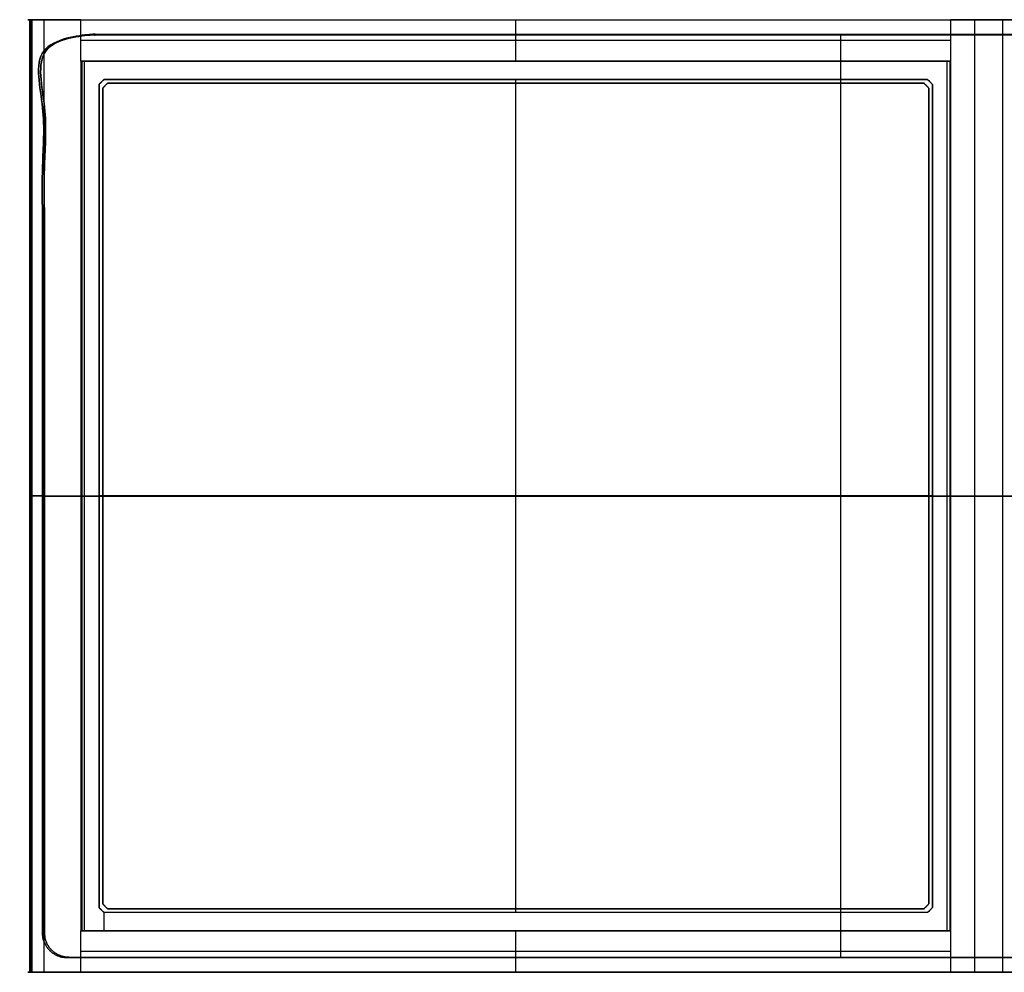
# Model space of a CAD drawing. Header units: millimetres. Extents: x -408 to 77, y -97 to 97.
# Tile 1 of 2: x -408 to -207, y -97 to 97. Entities that reach past the tile are written whole.
import ezdxf

# ---------------------------------------------------------------- set-up
doc = ezdxf.new("R2010")
doc.units = ezdxf.units.MM
doc.header["$MEASUREMENT"] = 0
doc.layers.add('Predefinito', color=7, linetype='Continuous', true_color=0x000000)

msp = doc.modelspace()

# ---------------------------------------------------------------- linework, layer by layer
at = {"layer": 'Predefinito'}
for p, q in [((-306.74, 89, 4), (-306.74, 97.49, 4)), ((-240.18, 97.49, 4), (-240.18, 97.49, 31)), ((-217.77, 93.25, 4), (-395.71, 93.25, 4)), ((-240.25, -94.49, 24), (-240.25, 94.45, 24)), ((-240.25, -94.41, 31), (-240.25, 94.37, 31)), ((-240.25, -94.41, 21), (-240.25, 94.37, 21)), ((-217.86, 89, -1.75), (-395.62, 89, -1.75)), ((-306.74, 89, 4), (-306.74, 89, -7.5)), ((-390.97, 85.26, -4.22), (-391.98, 84.25, -4.22)), ((-391.47, 84.76, -0.93), (-391.47, 84.76, -7.5)), ((-222.51, 85.26, -4.22), (-390.97, 85.26, -4.22)), ((-306.74, -85.26, -0.93), (-306.74, 85.26, -0.93)), ((-306.74, 85.26, -7.5), (-306.74, 85.26, -0.93)), ((-221.51, 84.25, -4.22), (-222.51, 85.26, -4.22)), ((-222.01, 84.76, -0.93), (-222.01, 84.76, -7.51)), ((-391.98, 84.25, -4.22), (-391.98, -84.25, -4.22)), ((-390.24, 84.5, -3.5), (-391.24, 83.5, -3.5)), ((-391.24, -83.5, -3.5), (-391.24, 83.5, -3.5)), ((-390.74, 84, -7.5), (-390.74, 84, 0.5)), ((-223.24, 84.5, -3.5), (-390.24, 84.5, -3.5)), ((-306.74, -84.5, 0.5), (-306.74, 84.5, 0.5)), ((-306.74, -84.5, -7.5), (-306.74, 84.5, -7.5)), ((-306.74, 84.5, 0.5), (-306.74, 84.5, -7.5)), ((-222.24, 83.5, -3.5), (-223.24, 84.5, -3.5)), ((-222.74, 84, -7.5), (-222.74, 84, 0.5)), ((-222.24, 83.5, -3.5), (-222.24, -83.5, -3.5)), ((-221.51, -84.25, -4.22), (-221.51, 84.25, -4.22)), ((-403.54, -0.02, 24), (-76.96, -0.02, 24)), ((-403.14, -0.02, 31), (-77.36, -0.02, 31)), ((-77.36, -0.02, 21), (-403.14, -0.02, 21)), ((-221.51, 0, -0.93), (-391.98, 0, -0.93)), ((-391.98, 0, -0.93), (-391.98, 0, -7.5)), ((-391.24, 0, 0.5), (-222.24, 0, 0.5)), ((-222.24, 0, -7.5), (-391.24, 0, -7.5)), ((-391.24, 0, 0.5), (-391.24, 0, -7.5)), ((-222.24, 0, 0.5), (-222.24, 0, -7.5)), ((-221.51, 0, -0.93), (-221.51, 0, -7.51)), ((-391.98, -84.25, -4.22), (-390.97, -85.26, -4.22)), ((-391.24, -83.5, -3.5), (-390.24, -84.5, -3.5)), ((-390.74, -84, -7.5), (-390.74, -84, 0.5)), ((-223.24, -84.5, -3.5), (-390.24, -84.5, -3.5)), ((-306.74, -84.5, -7.5), (-306.74, -84.5, 0.5)), ((-223.24, -84.5, -3.5), (-222.24, -83.5, -3.5)), ((-222.74, -84, -7.5), (-222.74, -84, 0.5)), ((-222.51, -85.26, -4.22), (-221.51, -84.25, -4.22)), ((-391.47, -84.76, -0.93), (-391.47, -84.76, -7.5)), ((-222.51, -85.26, -4.22), (-390.97, -85.26, -4.22)), ((-306.74, -85.26, -0.93), (-306.74, -85.26, -7.5)), ((-222.01, -84.76, -0.93), (-222.01, -84.76, -7.51)), ((-217.86, -89, -1.75), (-395.62, -89, -1.75)), ((-306.74, -89, -7.5), (-306.74, -89, 4)), ((-306.74, -97.49, 4), (-306.74, -89, 4)), ((-217.77, -93.25, 4), (-395.71, -93.25, 4)), ((-240.18, -97.49, 4), (-240.18, -97.49, 31))]:
    msp.add_line(p, q, dxfattribs=at)
for points, weights, degree, knots in [([(-395.71, 97.49, 4), (-399.51, 97.49, 4), (-403.31, 97.49, 4), (-405.77, 97.49, 4), (-405.81, 97.49, 6.46), (-406.02, 97.49, 18.47), (-406.22, 97.49, 30.49), (-406.23, 97.49, 30.7), (-406.08, 97.49, 30.85), (-405.93, 97.49, 31), (-405.72, 97.49, 31), (-240.18, 97.49, 31), (-74.63, 97.49, 31), (-74.16, 97.49, 31), (-74.13, 97.49, 30.54)], [1, 1, 1, 0.713131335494, 1, 1, 1, 0.922232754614, 1, 0.922232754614, 1, 1, 1, 0.731603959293, 1], 2, [1151.922436, 1151.922436, 1151.922436, 1159.519751, 1159.519751, 1163.403959, 1163.403959, 1187.441814, 1187.441814, 1187.838795, 1187.838795, 1188.235775, 1188.235775, 1519.331, 1519.331, 1520.081125, 1520.081125, 1520.081125]), ([(-74.13, 97.49, 30.54), (-74.13, 97.49, 3.77), (-74.13, 97.49, -23), (-74.13, 97.49, -31), (-82.13, 97.49, -31), (-131.61, 97.49, -31), (-181.09, 97.49, -31), (-184.73, 97.49, -31), (-186.82, 97.49, -28.02), (-196.99, 97.49, -13.5), (-207.15, 97.49, 1.02), (-209.24, 97.49, 4), (-212.88, 97.49, 4), (-215.33, 97.49, 4), (-217.77, 97.49, 4)], [1, 1, 1, 0.707106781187, 1, 1, 1, 0.887010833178, 1, 1, 1, 0.887010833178, 1, 1, 1], 2, [1520.081125, 1520.081125, 1520.081125, 1545.985063, 1545.985063, 1558.551434, 1558.551434, 1657.512945, 1657.512945, 1664.232463, 1664.232463, 1699.671636, 1699.671636, 1706.391154, 1706.391154, 1711.273367, 1711.273367, 1711.273367]), ([(-398.53, -94.49, 31), (-403.54, -94.49, 31), (-403.54, -89.49, 31), (-403.54, -0.02, 31), (-403.54, 89.44, 31), (-403.54, 94.45, 31), (-398.53, 94.45, 31), (-240.25, 94.45, 31), (-81.97, 94.45, 31)], [0.999999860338, 0.707106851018, 1, 1, 1, 0.707106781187, 1, 1, 1], 2, [-705.885083, -705.885083, -705.885083, -697.712508, -697.712508, -531.428482, -531.428482, -523.255906, -523.255906, -194.662744, -194.662744, -194.662744]), ([(-81.97, 94.45, 24), (-240.25, 94.45, 24), (-398.53, 94.45, 24), (-403.54, 94.45, 24), (-403.54, 89.44, 24), (-403.54, -0.02, 24), (-403.54, -89.49, 24), (-403.54, -94.49, 24), (-398.53, -94.49, 24)], [1, 1, 1, 0.707106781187, 1, 1, 1, 0.707106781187, 1], 2, [-1303.370015, -1303.370015, -1303.370015, -987.586458, -987.586458, -979.732476, -979.732476, -819.930768, -819.930768, -812.076786, -812.076786, -812.076786]), ([(-81.97, 94.45, 27.5), (-240.25, 94.45, 27.5), (-398.53, 94.45, 27.5), (-403.54, 94.45, 27.5), (-403.54, 89.44, 27.5), (-403.54, -0.02, 27.5), (-403.54, -89.49, 27.5), (-403.54, -94.49, 27.5), (-398.53, -94.49, 27.5)], [1, 1, 1, 0.707106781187, 1, 1, 1, 0.707106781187, 1], 2, [-1303.370015, -1303.370015, -1303.370015, -987.586458, -987.586458, -979.732476, -979.732476, -819.930768, -819.930768, -812.076786, -812.076786, -812.076786]), ([(-398.14, -94.41, 21), (-403.14, -94.41, 21), (-403.14, -89.41, 21), (-403.14, -0.02, 21), (-403.14, 89.37, 21), (-403.14, 94.37, 21), (-398.14, 94.37, 21), (-240.25, 94.37, 21), (-82.36, 94.37, 21)], [1, 0.707106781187, 1, 1, 1, 0.707106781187, 1, 1, 1], 2, [812.076786, 812.076786, 812.076786, 819.930768, 819.930768, 979.732476, 979.732476, 987.586458, 987.586458, 1303.370015, 1303.370015, 1303.370015]), ([(-82.36, 94.37, 31), (-240.25, 94.37, 31), (-398.14, 94.37, 31), (-403.14, 94.37, 31), (-403.14, 89.37, 31), (-403.14, -0.02, 31), (-403.14, -89.41, 31), (-403.14, -94.41, 31), (-398.14, -94.41, 31)], [1, 1, 1, 0.707106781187, 1, 1, 1, 0.707106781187, 1], 2, [-1303.370015, -1303.370015, -1303.370015, -987.586458, -987.586458, -979.732476, -979.732476, -819.930768, -819.930768, -812.076786, -812.076786, -812.076786]), ([(-82.36, 94.37, 26), (-240.25, 94.37, 26), (-398.14, 94.37, 26), (-403.14, 94.37, 26), (-403.14, 89.37, 26), (-403.14, -0.02, 26), (-403.14, -89.41, 26), (-403.14, -94.41, 26), (-398.14, -94.41, 26)], [1, 1, 1, 0.707106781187, 1, 1, 1, 0.707106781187, 1], 2, [-1303.370015, -1303.370015, -1303.370015, -987.586458, -987.586458, -979.732476, -979.732476, -819.930768, -819.930768, -812.076786, -812.076786, -812.076786]), ([(-81.97, 94.45, 31), (-76.96, 94.45, 31), (-76.96, 89.44, 31), (-76.96, -0.02, 31), (-76.96, -89.49, 31), (-76.96, -94.49, 31), (-81.97, -94.49, 31), (-240.25, -94.49, 31), (-398.53, -94.49, 31)], [1, 0.707106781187, 1, 1, 1, 0.707106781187, 1, 1, 1], 2, [-194.662744, -194.662744, -194.662744, -186.490167, -186.490167, -20.206142, -20.206142, -12.033565, -12.033565, 316.559596, 316.559596, 316.559596]), ([(-81.97, 94.45, 24), (-76.96, 94.45, 24), (-76.96, 89.44, 24), (-76.96, -0.02, 24), (-76.96, -89.49, 24), (-76.96, -94.49, 24), (-81.97, -94.49, 24), (-240.25, -94.49, 24), (-398.53, -94.49, 24)], [0.999999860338, 0.707106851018, 1, 1, 1, 0.707106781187, 1, 1, 1], 2, [1303.370015, 1303.370015, 1303.370015, 1311.223995, 1311.223995, 1471.025704, 1471.025704, 1478.879686, 1478.879686, 1794.663244, 1794.663244, 1794.663244]), ([(-398.53, -94.49, 27.5), (-240.25, -94.49, 27.5), (-81.97, -94.49, 27.5), (-76.96, -94.49, 27.5), (-76.96, -89.49, 27.5), (-76.96, -0.02, 27.5), (-76.96, 89.44, 27.5), (-76.96, 94.45, 27.5), (-81.97, 94.45, 27.5)], [1, 1, 1, 0.707106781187, 1, 1, 1, 0.707106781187, 1], 2, [-1794.663244, -1794.663244, -1794.663244, -1478.879687, -1478.879687, -1471.025705, -1471.025705, -1311.223997, -1311.223997, -1303.370015, -1303.370015, -1303.370015]), ([(-398.14, -94.41, 21), (-240.25, -94.41, 21), (-82.36, -94.41, 21), (-77.36, -94.41, 21), (-77.36, -89.41, 21), (-77.36, -0.02, 21), (-77.36, 89.37, 21), (-77.36, 94.37, 21), (-82.36, 94.37, 21)], [1, 1, 1, 0.707106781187, 1, 1, 1, 0.707106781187, 1], 2, [-1794.663244, -1794.663244, -1794.663244, -1478.879687, -1478.879687, -1471.025705, -1471.025705, -1311.223997, -1311.223997, -1303.370015, -1303.370015, -1303.370015]), ([(-398.14, -94.41, 31), (-240.25, -94.41, 31), (-82.36, -94.41, 31), (-77.36, -94.41, 31), (-77.36, -89.41, 31), (-77.36, -0.02, 31), (-77.36, 89.37, 31), (-77.36, 94.37, 31), (-82.36, 94.37, 31)], [1, 1, 1, 0.707106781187, 1, 1, 1, 0.707106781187, 1], 2, [-1794.663244, -1794.663244, -1794.663244, -1478.879687, -1478.879687, -1471.025705, -1471.025705, -1311.223997, -1311.223997, -1303.370015, -1303.370015, -1303.370015]), ([(-398.14, -94.41, 26), (-240.25, -94.41, 26), (-82.36, -94.41, 26), (-77.36, -94.41, 26), (-77.36, -89.41, 26), (-77.36, -0.02, 26), (-77.36, 89.37, 26), (-77.36, 94.37, 26), (-82.36, 94.37, 26)], [1, 1, 1, 0.707106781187, 1, 1, 1, 0.707106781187, 1], 2, [-1794.663244, -1794.663244, -1794.663244, -1478.879687, -1478.879687, -1471.025705, -1471.025705, -1311.223997, -1311.223997, -1303.370015, -1303.370015, -1303.370015]), ([(-218.45, 89, -7.51), (-277.31, 89, -7.51), (-336.17, 89, -7.5), (-395.03, 89, -7.5), (-395.32, 89, -7.5), (-395.53, 89, -7.3), (-395.53, 89, -7.01), (-395.59, 89, -3.34), (-395.65, 89, 0.33), (-395.71, 89, 4)], [1, 1, 1, 1, 0.80867092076, 0.80867092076, 1, 1, 1, 1], 3, [-177.356753, -177.356753, -177.356753, -177.356753, -0.77687, -0.77687, -0.77687, 0, 0, 0, 11.009914, 11.009914, 11.009914, 11.009914]), ([(-217.77, 89, 4), (-217.86, 89, -1.51), (-217.95, 89, -7.02), (-217.96, 89, -7.51), (-218.45, 89, -7.51)], [1, 1, 1, 0.712967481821, 1], 2, [1711.273367, 1711.273367, 1711.273367, 1722.291952, 1722.291952, 1723.069027, 1723.069027, 1723.069027]), ([(-395.71, 0, 4), (-395.62, 0, -1.5), (-395.53, 0, -7.01), (-395.52, 0, -7.5), (-395.03, 0, -7.5), (-393.5, 0, -7.5), (-391.98, 0, -7.5)], [1, 1, 1, 0.71300638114, 1, 1, 1], 2, [-1151.922436, -1151.922436, -1151.922436, -1140.912521, -1140.912521, -1140.135502, -1140.135502, -1137.080605, -1137.080605, -1137.080605]), ([(-218.45, 0, -7.51), (-217.96, 0, -7.51), (-217.95, 0, -7.02), (-217.86, 0, -1.51), (-217.77, 0, 4)], [1, 0.712967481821, 1, 1, 1], 2, [-1723.069027, -1723.069027, -1723.069027, -1722.291952, -1722.291952, -1711.273367, -1711.273367, -1711.273367]), ([(-403.54, 0, 31), (-404.63, 0, 31), (-405.72, 0, 31), (-405.93, 0, 31), (-406.08, 0, 30.85), (-406.23, 0, 30.7), (-406.22, 0, 30.49), (-406.02, 0, 18.47), (-405.81, 0, 6.46), (-405.77, 0, 4), (-403.31, 0, 4), (-399.51, 0, 4), (-395.71, 0, 4)], [1, 1, 1, 0.922232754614, 1, 0.922232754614, 1, 1, 1, 0.713131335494, 1, 1, 1], 2, [-1190.418138, -1190.418138, -1190.418138, -1188.235775, -1188.235775, -1187.838795, -1187.838795, -1187.441814, -1187.441814, -1163.403959, -1163.403959, -1159.519751, -1159.519751, -1151.922435, -1151.922435, -1151.922435]), ([(-217.77, 0, 4), (-215.33, 0, 4), (-212.88, 0, 4), (-209.24, 0, 4), (-207.15, 0, 1.02), (-196.99, 0, -13.5), (-186.82, 0, -28.02), (-184.73, 0, -31), (-181.09, 0, -31), (-131.61, 0, -31), (-82.13, 0, -31), (-74.13, 0, -31), (-74.13, 0, -23), (-74.13, 0, 3.77), (-74.13, 0, 30.54)], [1, 1, 1, 0.887010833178, 1, 1, 1, 0.887010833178, 1, 1, 1, 0.707106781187, 1, 1, 1], 2, [-1711.273367, -1711.273367, -1711.273367, -1706.391154, -1706.391154, -1699.671637, -1699.671637, -1664.232465, -1664.232465, -1657.512947, -1657.512947, -1558.551439, -1558.551439, -1545.985068, -1545.985068, -1520.081125, -1520.081125, -1520.081125]), ([(-395.71, -89, 4), (-395.65, -89, 0.33), (-395.59, -89, -3.34), (-395.53, -89, -7.01), (-395.53, -89, -7.3), (-395.32, -89, -7.5), (-395.03, -89, -7.5), (-336.17, -89, -7.5), (-277.31, -89, -7.51), (-218.45, -89, -7.51)], [1, 1, 1, 1, 0.80867092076, 0.80867092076, 1, 1, 1, 1], 3, [-11.009914, -11.009914, -11.009914, -11.009914, 0, 0, 0, 0.77687, 0.77687, 0.77687, 177.356753, 177.356753, 177.356753, 177.356753]), ([(-218.45, -89, -7.51), (-217.96, -89, -7.51), (-217.95, -89, -7.02), (-217.86, -89, -1.51), (-217.77, -89, 4)], [1, 0.712967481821, 1, 1, 1], 2, [-1723.069027, -1723.069027, -1723.069027, -1722.291952, -1722.291952, -1711.273367, -1711.273367, -1711.273367]), ([(-395.71, -97.49, 4), (-399.51, -97.49, 4), (-403.31, -97.49, 4), (-405.77, -97.49, 4), (-405.81, -97.49, 6.46), (-406.02, -97.49, 18.47), (-406.22, -97.49, 30.49), (-406.23, -97.49, 30.7), (-406.08, -97.49, 30.85), (-405.93, -97.49, 31), (-405.72, -97.49, 31), (-240.18, -97.49, 31), (-74.63, -97.49, 31), (-74.16, -97.49, 31), (-74.13, -97.49, 30.54)], [1, 1, 1, 0.713131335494, 1, 1, 1, 0.922232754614, 1, 0.922232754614, 1, 1, 1, 0.731603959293, 1], 2, [1151.922436, 1151.922436, 1151.922436, 1159.519751, 1159.519751, 1163.403959, 1163.403959, 1187.441814, 1187.441814, 1187.838795, 1187.838795, 1188.235775, 1188.235775, 1519.331, 1519.331, 1520.081125, 1520.081125, 1520.081125]), ([(-74.13, -97.49, 30.54), (-74.13, -97.49, 3.77), (-74.13, -97.49, -23), (-74.13, -97.49, -31), (-82.13, -97.49, -31), (-131.61, -97.49, -31), (-181.09, -97.49, -31), (-184.73, -97.49, -31), (-186.82, -97.49, -28.02), (-196.99, -97.49, -13.5), (-207.15, -97.49, 1.02), (-209.24, -97.49, 4), (-212.88, -97.49, 4), (-215.33, -97.49, 4), (-217.77, -97.49, 4)], [1, 1, 1, 0.707106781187, 1, 1, 1, 0.887010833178, 1, 1, 1, 0.887010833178, 1, 1, 1], 2, [1520.081125, 1520.081125, 1520.081125, 1545.985068, 1545.985068, 1558.551439, 1558.551439, 1657.512947, 1657.512947, 1664.232465, 1664.232465, 1699.671637, 1699.671637, 1706.391154, 1706.391154, 1711.273367, 1711.273367, 1711.273367])]:
    msp.add_rational_spline(points, weights, degree=degree, knots=knots, dxfattribs=at)
for points, degree in [([(-406.22, 97.49, 30.49), (-406.22, 0, 30.49), (-406.22, -97.49, 30.49)], 2), ([(-406.08, 97.49, 30.85), (-406.08, 0, 30.85), (-406.08, -97.49, 30.85)], 2), ([(-405.81, 97.49, 6.46), (-405.81, 0, 6.46), (-405.81, -97.49, 6.46)], 2), ([(-405.72, 97.49, 31), (-405.72, 0, 31), (-405.72, -97.49, 31)], 2), ([(-403.31, 97.49, 4), (-403.31, 0, 4), (-403.31, -97.49, 4)], 2), ([(-395.71, 89, 4), (-395.71, 93.25, 4), (-395.71, 97.49, 4)], 2), ([(-395.71, 97.49, 4), (-336.4, 97.49, 4), (-277.08, 97.49, 4), (-217.77, 97.49, 4)], 3), ([(-217.77, 97.49, 4), (-217.77, 93.25, 4), (-217.77, 89, 4)], 2), ([(-212.88, 97.49, 4), (-212.88, 0, 4), (-212.88, -97.49, 4)], 2), ([(-207.15, 97.49, 1.02), (-207.15, 0, 1.02), (-207.15, -97.49, 1.02)], 2), ([(-398.53, 94.45, 31), (-398.53, 94.45, 27.5), (-398.53, 94.45, 24)], 2), ([(-398.14, 94.37, 31), (-398.14, 94.37, 26), (-398.14, 94.37, 21)], 2), ([(-403.54, 89.44, 31), (-403.54, 89.44, 27.5), (-403.54, 89.44, 24)], 2), ([(-403.14, 89.37, 31), (-403.14, 89.37, 26), (-403.14, 89.37, 21)], 2), ([(-395.71, 89, 4), (-306.74, 89, 4), (-217.77, 89, 4)], 2), ([(-395.71, 89, 4), (-395.71, 0, 4), (-395.71, -89, 4)], 2), ([(-395.53, 89, -7.01), (-395.53, 0, -7.01), (-395.53, -89, -7.01)], 2), ([(-395.03, 89, -7.5), (-395.03, 0, -7.5), (-395.03, -89, -7.5)], 2), ([(-218.45, -89, -7.51), (-218.45, 0, -7.51), (-218.45, 89, -7.51)], 2), ([(-217.95, 89, -7.02), (-217.95, 0, -7.02), (-217.95, -89, -7.02)], 2), ([(-217.77, 89, 4), (-217.77, 0, 4), (-217.77, -89, 4)], 2), ([(-391.98, 84.25, -7.5), (-391.64, 84.59, -7.5), (-391.3, 84.93, -7.5), (-390.97, 85.26, -7.5)], 3), ([(-391.98, 84.25, -0.93), (-391.47, 84.76, -0.93), (-390.97, 85.26, -0.93)], 2), ([(-390.97, 85.26, -0.93), (-306.74, 85.26, -0.93), (-222.51, 85.26, -0.93)], 2), ([(-390.97, 85.26, -7.5), (-390.97, 85.26, -4.22), (-390.97, 85.26, -0.93)], 2), ([(-390.97, 85.26, -7.5), (-306.74, 85.26, -7.5), (-222.51, 85.26, -7.51)], 2), ([(-222.51, 85.26, -7.51), (-222.18, 84.93, -7.51), (-221.84, 84.59, -7.51), (-221.51, 84.25, -7.51)], 3), ([(-222.51, 85.26, -0.93), (-222.01, 84.76, -0.93), (-221.51, 84.25, -0.93)], 2), ([(-222.51, 85.26, -0.93), (-222.51, 85.26, -4.22), (-222.51, 85.26, -7.51)], 2), ([(-391.98, -84.25, -0.93), (-391.98, 0, -0.93), (-391.98, 84.25, -0.93)], 2), ([(-391.98, 84.25, -0.93), (-391.98, 84.25, -4.22), (-391.98, 84.25, -7.5)], 2), ([(-391.98, -84.25, -7.5), (-391.98, 0, -7.5), (-391.98, 84.25, -7.5)], 2), ([(-390.24, 84.5, 0.5), (-390.74, 84, 0.5), (-391.24, 83.5, 0.5)], 2), ([(-390.24, 84.5, -7.5), (-390.74, 84, -7.5), (-391.24, 83.5, -7.5)], 2), ([(-391.24, 83.5, 0.5), (-391.24, 0, 0.5), (-391.24, -83.5, 0.5)], 2), ([(-391.24, 83.5, -7.5), (-391.24, 83.5, -3.5), (-391.24, 83.5, 0.5)], 2), ([(-391.24, -83.5, -7.5), (-391.24, 0, -7.5), (-391.24, 83.5, -7.5)], 2), ([(-223.24, 84.5, 0.5), (-306.74, 84.5, 0.5), (-390.24, 84.5, 0.5)], 2), ([(-390.24, 84.5, 0.5), (-390.24, 84.5, -3.5), (-390.24, 84.5, -7.5)], 2), ([(-390.24, 84.5, -7.5), (-306.74, 84.5, -7.5), (-223.24, 84.5, -7.5)], 2), ([(-223.24, 84.5, -7.5), (-223.24, 84.5, -3.5), (-223.24, 84.5, 0.5)], 2), ([(-222.24, 83.5, 0.5), (-222.74, 84, 0.5), (-223.24, 84.5, 0.5)], 2), ([(-222.24, 83.5, -7.5), (-222.74, 84, -7.5), (-223.24, 84.5, -7.5)], 2), ([(-222.24, -83.5, 0.5), (-222.24, 0, 0.5), (-222.24, 83.5, 0.5)], 2), ([(-222.24, 83.5, 0.5), (-222.24, 83.5, -3.5), (-222.24, 83.5, -7.5)], 2), ([(-222.24, 83.5, -7.5), (-222.24, 0, -7.5), (-222.24, -83.5, -7.5)], 2), ([(-221.51, 84.25, -0.93), (-221.51, 0, -0.93), (-221.51, -84.25, -0.93)], 2), ([(-221.51, 84.25, -7.51), (-221.51, 84.25, -4.22), (-221.51, 84.25, -0.93)], 2), ([(-221.51, 84.25, -7.51), (-221.51, 0, -7.51), (-221.51, -84.25, -7.51)], 2), ([(-221.51, 0, -7.51), (-219.98, 0, -7.51), (-218.45, 0, -7.51)], 2), ([(-390.97, -85.26, -7.5), (-391.3, -84.93, -7.5), (-391.64, -84.59, -7.5), (-391.98, -84.25, -7.5)], 3), ([(-391.98, -84.25, -7.5), (-391.98, -84.25, -4.22), (-391.98, -84.25, -0.93)], 2), ([(-390.97, -85.26, -0.93), (-391.47, -84.76, -0.93), (-391.98, -84.25, -0.93)], 2), ([(-391.24, -83.5, 0.5), (-390.74, -84, 0.5), (-390.24, -84.5, 0.5)], 2), ([(-391.24, -83.5, 0.5), (-391.24, -83.5, -3.5), (-391.24, -83.5, -7.5)], 2), ([(-391.24, -83.5, -7.5), (-390.74, -84, -7.5), (-390.24, -84.5, -7.5)], 2), ([(-390.24, -84.5, 0.5), (-306.74, -84.5, 0.5), (-223.24, -84.5, 0.5)], 2), ([(-390.24, -84.5, -7.5), (-390.24, -84.5, -3.5), (-390.24, -84.5, 0.5)], 2), ([(-223.24, -84.5, -7.5), (-306.74, -84.5, -7.5), (-390.24, -84.5, -7.5)], 2), ([(-223.24, -84.5, 0.5), (-222.74, -84, 0.5), (-222.24, -83.5, 0.5)], 2), ([(-223.24, -84.5, -7.5), (-222.74, -84, -7.5), (-222.24, -83.5, -7.5)], 2), ([(-223.24, -84.5, 0.5), (-223.24, -84.5, -3.5), (-223.24, -84.5, -7.5)], 2), ([(-221.51, -84.25, -7.51), (-221.84, -84.59, -7.51), (-222.18, -84.93, -7.51), (-222.51, -85.26, -7.51)], 3), ([(-221.51, -84.25, -0.93), (-222.01, -84.76, -0.93), (-222.51, -85.26, -0.93)], 2), ([(-222.24, -83.5, -7.5), (-222.24, -83.5, -3.5), (-222.24, -83.5, 0.5)], 2), ([(-221.51, -84.25, -0.93), (-221.51, -84.25, -4.22), (-221.51, -84.25, -7.51)], 2), ([(-222.51, -85.26, -0.93), (-306.74, -85.26, -0.93), (-390.97, -85.26, -0.93)], 2), ([(-390.97, -85.26, -0.93), (-390.97, -85.26, -4.22), (-390.97, -85.26, -7.5)], 2), ([(-222.51, -85.26, -7.51), (-278.66, -85.26, -7.51), (-334.82, -85.26, -7.5), (-390.97, -85.26, -7.5)], 3), ([(-390.97, -85.26, 31), (-390.97, -87.13, 31), (-390.97, -89, 31)], 2), ([(-222.51, -85.26, -7.51), (-222.51, -85.26, -4.22), (-222.51, -85.26, -0.93)], 2), ([(-403.54, -89.49, 31), (-403.54, -89.49, 27.5), (-403.54, -89.49, 24)], 2), ([(-403.14, -89.41, 31), (-403.14, -89.41, 26), (-403.14, -89.41, 21)], 2), ([(-217.77, -89, 4), (-306.74, -89, 4), (-395.71, -89, 4)], 2), ([(-395.71, -97.49, 4), (-395.71, -93.25, 4), (-395.71, -89, 4)], 2), ([(-217.77, -89, 4), (-217.77, -93.25, 4), (-217.77, -97.49, 4)], 2), ([(-398.53, -94.49, 24), (-398.53, -94.49, 27.5), (-398.53, -94.49, 31)], 2), ([(-398.14, -94.41, 31), (-398.14, -94.41, 26), (-398.14, -94.41, 21)], 2), ([(-217.77, -97.49, 4), (-277.08, -97.49, 4), (-336.4, -97.49, 4), (-395.71, -97.49, 4)], 3)]:
    msp.add_open_spline(points, degree=degree, dxfattribs=at)

doc.saveas('drawing.dxf')
